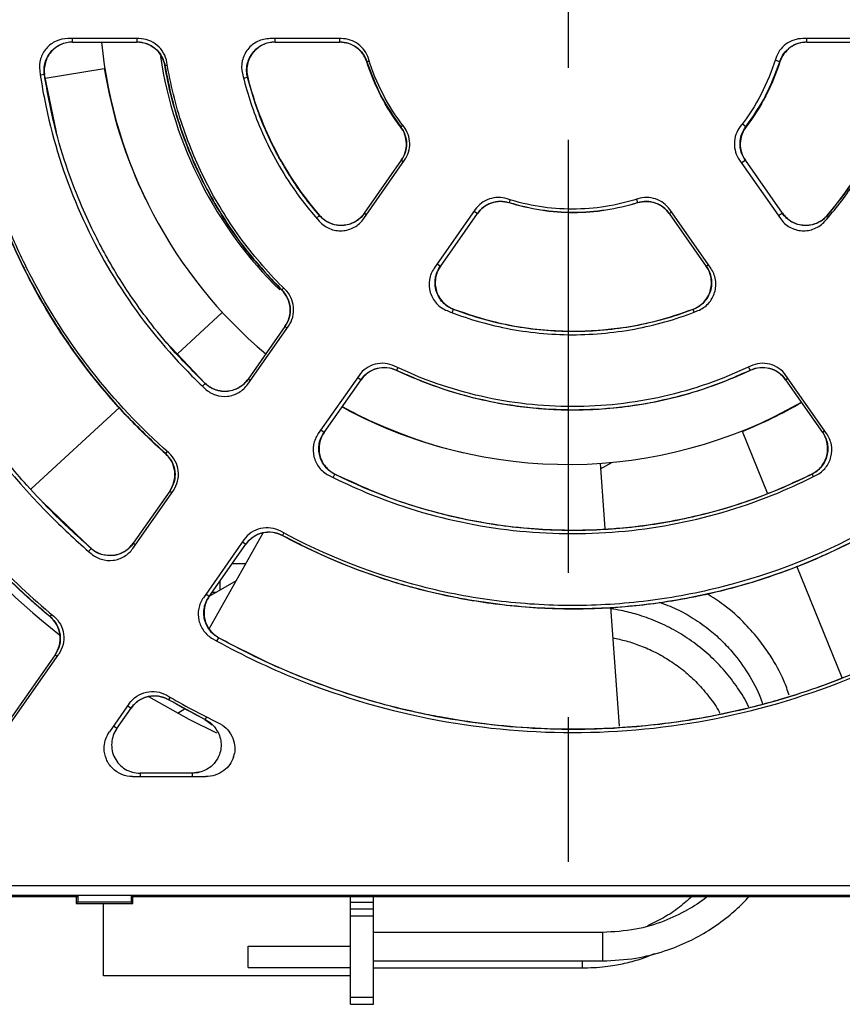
# Model space of a CAD drawing. Header units: millimetres. Extents: x 13 to 559, y 0 to 388.
# Tile 2 of 16: x 152 to 181, y 148 to 183. Entities that reach past the tile are written whole.
import ezdxf

# ---------------------------------------------------------------- set-up
doc = ezdxf.new("R2010")
doc.units = ezdxf.units.MM
doc.linetypes.add('SLD-Center', pattern=[30.48, 15.24, -5.08, 5.08, -5.08])
doc.layers.add('CENTER', color=40, linetype='SLD-Center')

# ---------------------------------------------------------------- blocks, each defined once
blk = doc.blocks.new('SW_CENTERMARKSYMBOL_2')
at = {"layer": 'CENTER', "color": 0}
for p, q in [((0, 0), (0, -2.54)), ((0, -5.08), (0, -31.29))]:
    blk.add_line(p, q, dxfattribs=at)

msp = doc.modelspace()

# ---------------------------------------------------------------- linework, layer by layer
for p, q in [((155.924, 182.485), (153.423, 182.485)), ((153.593, 182.364), (153.593, 182.485)), ((153.593, 182.364), (155.854, 182.364)), ((155.854, 182.485), (155.854, 182.364)), ((163.048, 182.485), (160.538, 182.485)), ((160.722, 182.364), (160.722, 182.485)), ((160.722, 182.364), (162.991, 182.364)), ((162.991, 182.364), (162.991, 182.485)), ((181.797, 182.485), (179.287, 182.485)), ((179.435, 182.364), (179.435, 182.485)), ((179.435, 182.364), (181.704, 182.364)), ((163.946, 181.671), (163.942, 181.67)), ((163.946, 181.671), (164.028, 181.698)), ((178.475, 181.673), (178.315, 181.724)), ((178.484, 181.67), (178.475, 181.673)), ((152.631, 181.094), (154.708, 181.429)), ((156.842, 181.535), (156.838, 181.535)), ((156.842, 181.535), (156.926, 181.55)), ((152.605, 181.218), (152.456, 181.196)), ((153.023, 179.193), (152.605, 181.218)), ((159.754, 181.123), (159.608, 181.086)), ((165.139, 179.382), (165.135, 179.379)), ((165.139, 179.382), (165.211, 179.437)), ((177.283, 179.385), (177.157, 179.481)), ((177.291, 179.379), (177.283, 179.385)), ((163.836, 176.15), (165.276, 178.206)), ((165.158, 178.203), (163.856, 176.344)), ((165.158, 178.203), (165.236, 178.148)), ((177.059, 178.206), (178.499, 176.15)), ((177.269, 178.203), (177.13, 178.105)), ((178.57, 176.344), (177.269, 178.203)), ((168.983, 176.814), (168.95, 176.708)), ((173.438, 176.831), (173.476, 176.708)), ((167.758, 176.468), (166.318, 174.412)), ((167.717, 176.41), (167.837, 176.326)), ((174.589, 176.326), (174.667, 176.381)), ((176.046, 174.412), (174.606, 176.468)), ((162.175, 176.168), (162.284, 176.262)), ((163.934, 176.289), (163.856, 176.344)), ((166.536, 174.468), (167.837, 176.326)), ((174.589, 176.326), (175.891, 174.468)), ((178.57, 176.344), (178.431, 176.246)), ((180.145, 176.261), (180.142, 176.263)), ((180.145, 176.261), (180.199, 176.214)), ((166.536, 174.468), (166.416, 174.551)), ((175.969, 174.522), (175.891, 174.468)), ((160.953, 173.642), (160.949, 173.637)), ((160.953, 173.642), (161.018, 173.707)), ((166.95, 172.84), (166.997, 172.962)), ((175.469, 172.861), (175.43, 172.963)), ((158.86, 172.851), (157.28, 171.392)), ((159.755, 170.321), (161.189, 172.37)), ((161.064, 172.356), (159.767, 170.503)), ((161.064, 172.356), (161.142, 172.301)), ((158.262, 170.351), (156.878, 171.819)), ((165.033, 170.907), (164.987, 170.81)), ((177.382, 170.931), (177.439, 170.81)), ((159.844, 170.449), (159.767, 170.503)), ((163.671, 170.632), (162.237, 168.583)), ((163.623, 170.564), (163.743, 170.48)), ((178.683, 170.48), (178.761, 170.534)), ((180.127, 168.583), (178.693, 170.632)), ((158.164, 170.249), (158.262, 170.351)), ((162.446, 168.627), (163.743, 170.48)), ((178.683, 170.48), (179.98, 168.627)), ((155.237, 169.506), (152.133, 166.64)), ((163.462, 169.335), (163.661, 169.217)), ((162.446, 168.627), (162.326, 168.711)), ((178.041, 166.49), (177.162, 168.664)), ((180.058, 168.682), (179.98, 168.627)), ((156.921, 167.957), (156.855, 167.882)), ((172.156, 167.538), (172.322, 165.249)), ((172.171, 167.34), (172.572, 167.572)), ((162.758, 167.041), (162.818, 167.161)), ((179.612, 167.155), (179.608, 167.161)), ((179.612, 167.155), (179.656, 167.066)), ((155.711, 164.546), (157.137, 166.583)), ((157.009, 166.564), (155.72, 164.724)), ((157.009, 166.564), (157.086, 166.51)), ((154.246, 164.544), (152.544, 166.173)), ((158.394, 161.714), (160.297, 165.089)), ((161.029, 165.088), (160.979, 164.995)), ((155.798, 164.669), (155.72, 164.724)), ((159.619, 164.845), (158.193, 162.808)), ((158.399, 162.848), (159.688, 164.688)), ((159.568, 164.772), (159.688, 164.688)), ((154.154, 164.438), (154.246, 164.544)), ((159.682, 163.999), (159.206, 163.999)), ((180.672, 159.984), (179.081, 163.918)), ((159.344, 163.399), (158.406, 162.858)), ((158.784, 163.076), (158.784, 163.398)), ((158.399, 162.848), (158.279, 162.932)), ((158.506, 162.999), (158.652, 162.999)), ((152.801, 162.14), (152.863, 162.213)), ((172.523, 162.48), (172.826, 158.286)), ((152.801, 162.14), (152.798, 162.136)), ((158.669, 161.283), (158.734, 161.401)), ((151.241, 158.162), (153.103, 160.821)), ((152.973, 160.8), (151.248, 158.338)), ((152.973, 160.8), (153.05, 160.746)), ((155.585, 159.083), (154.886, 158.086)), ((157.019, 159.308), (156.967, 159.217)), ((156.969, 159.221), (158.252, 158.527)), ((155.149, 158.205), (155.652, 158.924)), ((155.532, 159.008), (155.652, 158.924)), ((157.284, 158.746), (157.521, 158.882)), ((158.298, 158.617), (158.25, 158.523)), ((158.25, 158.523), (158.505, 158.34)), ((155.149, 158.205), (155.029, 158.289)), ((157.797, 156.635), (155.966, 156.635)), ((155.966, 156.635), (155.966, 156.514)), ((158.107, 156.682), (157.797, 156.634)), ((157.797, 156.635), (157.797, 156.514)), ((155.704, 156.514), (158.276, 156.514)), ((269.171, 152.673), (137.818, 152.673)), ((137.713, 152.299), (153.75, 152.299)), ((137.759, 152.345), (269.168, 152.345)), ((153.713, 152.299), (153.713, 152.049)), ((153.75, 152.299), (153.773, 152.345)), ((153.773, 152.345), (155.654, 152.345)), ((153.773, 152.345), (153.773, 152.109)), ((155.654, 152.345), (155.677, 152.299)), ((155.654, 152.345), (155.654, 152.109)), ((155.677, 152.299), (186.75, 152.299)), ((155.713, 152.049), (155.713, 152.299)), ((163.375, 152.099), (163.375, 152.299)), ((164.175, 152.099), (164.175, 152.299)), ((153.713, 152.049), (153.773, 152.109)), ((153.713, 152.049), (155.713, 152.049)), ((153.773, 152.109), (155.654, 152.109)), ((154.675, 149.499), (154.675, 152.049)), ((155.654, 152.109), (155.713, 152.049)), ((163.375, 151.849), (163.375, 152.099)), ((163.375, 152.099), (164.175, 152.099)), ((163.375, 151.599), (163.375, 151.849)), ((164.175, 151.849), (163.375, 151.849)), ((164.175, 151.849), (164.175, 152.099)), ((164.175, 151.599), (164.175, 151.849)), ((164.175, 151.599), (163.375, 151.599)), ((163.375, 148.749), (163.375, 151.599)), ((164.175, 148.749), (164.175, 151.599)), ((172.242, 151.028), (164.175, 151.028)), ((172.242, 151.028), (172.242, 150.028)), ((159.775, 149.799), (159.775, 150.549)), ((159.775, 150.549), (163.375, 150.549)), ((159.775, 149.799), (163.375, 149.799)), ((164.175, 150.028), (172.242, 150.028)), ((164.175, 149.778), (171.523, 149.778)), ((171.523, 150.028), (171.523, 149.778)), ((163.375, 149.499), (154.675, 149.499)), ((164.175, 149.64), (164.185, 149.64)), ((164.185, 149.373), (164.175, 149.373)), ((164.185, 149.253), (164.185, 149.373)), ((164.185, 149.253), (164.175, 149.253)), ((164.185, 148.599), (164.185, 149.253)), ((163.375, 148.749), (164.175, 148.749)), ((163.375, 148.499), (163.375, 148.749)), ((164.175, 148.499), (164.175, 148.749)), ((163.375, 148.499), (164.175, 148.499)), ((164.185, 148.599), (164.175, 148.599))]:
    msp.add_line(p, q)
at = {"flags": 128}
msp.add_lwpolyline([(158.665, 158.042), (157.694, 158.527), (156.275, 159.321)], dxfattribs=at)
for centre, radius, start, end in [((171.025, 183.999), 16.5, 185.6888, 229.8499), ((171.025, 183.999), 14.5, 188.5034, 225.601), ((170.997, 184.056), 16.5, 189.1641, 205.9343), ((171.025, 183.999), 28.75, 205.7035, 231.4923), ((170.963, 184.013), 16.5, 241.4329, 257.3629), ((171.025, 183.999), 16.5, 241.2281, 299.8499), ((170.975, 183.96), 16.5, 292.0213, 300.0703), ((171.196, 184.026), 28.495, 239.8959, 244.0195)]:
    msp.add_arc(centre, radius, start, end)
for points, knots in [([(153.423, 182.485), (153.28, 182.485), (153.137, 182.454), (152.878, 182.336), (152.761, 182.248), (152.575, 182.034), (152.504, 181.906), (152.424, 181.632), (152.414, 181.487), (152.434, 181.346)], [0, 0, 0, 0, 0.000553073, 0.000553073, 0.001106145, 0.001106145, 0.001659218, 0.001659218, 0.002212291, 0.002212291, 0.002212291, 0.002212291]), ([(152.595, 181.217), (152.589, 181.289), (152.577, 181.433), (152.618, 181.648), (152.7, 181.849), (152.823, 182.028), (152.982, 182.177), (153.169, 182.288), (153.376, 182.36), (153.52, 182.37), (153.593, 182.375)], [0, 0, 0, 0, 0.12515, 0.250219, 0.374803, 0.499858, 0.624494, 0.749391, 0.8746, 1, 1, 1, 1]), ([(153.593, 182.365), (153.45, 182.365), (153.305, 182.334), (153.045, 182.215), (152.928, 182.127), (152.742, 181.911), (152.672, 181.782), (152.593, 181.506), (152.583, 181.36), (152.605, 181.218)], [0, 0, 0, 0, 0.25, 0.25, 0.5, 0.5, 0.75, 0.75, 1, 1, 1, 1]), ([(155.854, 182.371), (155.971, 182.358), (156.206, 182.334), (156.513, 182.147), (156.748, 181.876), (156.812, 181.649), (156.844, 181.536)], [0, 0, 0, 0, 0.250446, 0.500059, 0.749931, 1, 1, 1, 1]), ([(156.838, 181.535), (156.799, 181.766), (156.677, 181.979), (156.319, 182.281), (156.09, 182.365), (155.854, 182.365)], [0, 0, 0, 0, 0.5, 0.5, 1, 1, 1, 1]), ([(156.909, 181.648), (156.871, 181.88), (156.75, 182.095), (156.391, 182.4), (156.161, 182.485), (155.924, 182.485)], [0, 0, 0, 0, 0.000909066, 0.000909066, 0.001818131, 0.001818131, 0.001818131, 0.001818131]), ([(160.538, 182.485), (160.389, 182.485), (160.237, 182.45), (159.968, 182.32), (159.847, 182.224), (159.708, 182.048), (159.668, 181.983), (159.604, 181.848), (159.579, 181.778), (159.53, 181.556), (159.531, 181.405), (159.566, 181.256)], [0, 0, 0, 0, 0.000582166, 0.000582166, 0.001164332, 0.001164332, 0.001455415, 0.001455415, 0.001746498, 0.001746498, 0.002328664, 0.002328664, 0.002328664, 0.002328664]), ([(159.743, 181.12), (159.73, 181.196), (159.703, 181.347), (159.729, 181.577), (159.801, 181.795), (159.921, 181.991), (160.083, 182.155), (160.276, 182.279), (160.493, 182.359), (160.646, 182.37), (160.722, 182.375)], [0, 0, 0, 0, 0.125884, 0.250832, 0.375559, 0.500474, 0.62501, 0.74962, 0.874662, 1, 1, 1, 1]), ([(160.722, 182.365), (160.571, 182.365), (160.419, 182.33), (160.148, 182.198), (160.027, 182.101), (159.841, 181.863), (159.776, 181.723), (159.713, 181.425), (159.716, 181.272), (159.754, 181.123)], [0, 0, 0, 0, 0.25, 0.25, 0.5, 0.5, 0.75, 0.75, 1, 1, 1, 1]), ([(162.991, 182.37), (163.097, 182.36), (163.309, 182.34), (163.593, 182.188), (163.823, 181.964), (163.907, 181.769), (163.948, 181.672)], [0, 0, 0, 0, 0.250784, 0.500639, 0.750108, 1, 1, 1, 1]), ([(163.943, 181.67), (163.879, 181.871), (163.751, 182.048), (163.411, 182.297), (163.203, 182.365), (162.991, 182.365)], [0, 0, 0, 0, 0.5, 0.5, 1, 1, 1, 1]), ([(164.002, 181.78), (163.94, 181.983), (163.813, 182.163), (163.471, 182.415), (163.262, 182.485), (163.048, 182.485)], [0, 0, 0, 0, 0.000820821, 0.000820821, 0.001641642, 0.001641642, 0.001641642, 0.001641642]), ([(179.287, 182.485), (179.073, 182.485), (178.864, 182.415), (178.522, 182.163), (178.395, 181.983), (178.333, 181.78)], [0, 0, 0, 0, 0.000820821, 0.000820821, 0.001641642, 0.001641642, 0.001641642, 0.001641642]), ([(178.475, 181.673), (178.517, 181.771), (178.601, 181.967), (178.833, 182.191), (179.118, 182.343), (179.329, 182.363), (179.435, 182.374)], [0, 0, 0, 0, 0.250792, 0.500639, 0.7501, 1, 1, 1, 1]), ([(179.435, 182.365), (179.224, 182.365), (179.017, 182.297), (178.677, 182.049), (178.548, 181.872), (178.484, 181.67)], [0, 0, 0, 0, 0.5, 0.5, 1, 1, 1, 1]), ([(156.98, 167.904), (155.982, 168.785), (155.075, 169.751), (153.461, 171.816), (152.752, 172.917), (151.837, 174.675), (151.557, 175.279), (151.06, 176.498), (150.84, 177.116), (150.268, 178.994), (150, 180.278), (149.852, 181.598)], [0, 0, 0, 0, 0.00387123, 0.00387123, 0.00774246, 0.00774246, 0.00967807, 0.00967807, 0.01161369, 0.01161369, 0.01548491, 0.01548491, 0.01548491, 0.01548491]), ([(161.07, 173.657), (160.519, 174.195), (160.018, 174.771), (159.337, 175.688), (159.122, 176.003), (158.717, 176.651), (158.525, 176.986), (157.994, 178.007), (157.698, 178.708), (157.218, 180.149), (157.035, 180.888), (156.909, 181.648)], [0, 0, 0, 0, 0.002230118, 0.002230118, 0.003345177, 0.003345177, 0.004460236, 0.004460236, 0.006690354, 0.006690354, 0.008920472, 0.008920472, 0.008920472, 0.008920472]), ([(163.946, 181.671), (164.096, 181.265), (164.395, 180.45), (164.891, 179.738), (165.138, 179.381)], [0, 0, 0, 0, 0.49944, 1, 1, 1, 1]), ([(177.285, 179.384), (177.532, 179.739), (178.027, 180.451), (178.326, 181.265), (178.476, 181.673)], [0, 0, 0, 0, 0.499127, 1, 1, 1, 1]), ([(145.379, 181.385), (145.462, 180.565), (145.584, 179.748), (146.076, 177.275), (146.571, 175.643), (147.871, 172.506), (148.675, 171.002), (150.561, 168.179), (151.643, 166.861), (153.293, 165.211), (153.759, 164.778), (154.241, 164.362)], [0.3632917, 0.3632917, 0.3632917, 0.3632917, 0.378472, 0.378472, 0.409722, 0.409722, 0.440972, 0.440972, 0.472222, 0.472222, 0.4839303, 0.4839303, 0.4839303, 0.4839303]), ([(154.242, 164.539), (153.803, 164.936), (153.019, 165.647), (152.057, 166.671), (151.345, 167.498), (150.779, 168.206), (150.099, 169.115), (149.299, 170.306), (148.356, 171.933), (147.496, 173.716), (146.912, 175.232), (146.541, 176.368), (146.286, 177.236), (146.007, 178.351), (145.73, 179.716), (145.605, 180.718), (145.537, 181.259)], [0, 0, 0, 0, 0.091953, 0.164595, 0.218317, 0.261486, 0.305603, 0.394801, 0.484357, 0.597754, 0.702307, 0.73666, 0.783513, 0.843084, 0.91519, 1, 1, 1, 1]), ([(156.855, 167.883), (156.364, 168.321), (155.891, 168.782), (154.996, 169.74), (154.573, 170.236), (153.376, 171.775), (152.673, 172.869), (151.764, 174.616), (151.486, 175.215), (150.991, 176.423), (150.772, 177.036), (150.2, 178.899), (149.929, 180.174), (149.776, 181.482)], [0, 0, 0, 0, 0.125, 0.125, 0.25, 0.25, 0.5, 0.5, 0.625, 0.625, 0.75, 0.75, 1, 1, 1, 1]), ([(149.78, 181.483), (149.859, 180.918), (150.007, 179.862), (150.354, 178.413), (150.722, 177.196), (151.083, 176.201), (151.417, 175.394), (151.758, 174.65), (152.164, 173.841), (152.707, 172.876), (153.416, 171.764), (154.327, 170.53), (155.467, 169.192), (156.376, 168.339), (156.858, 167.886)], [0, 0, 0, 0, 0.109195, 0.203991, 0.285007, 0.352518, 0.406601, 0.452098, 0.509235, 0.579888, 0.663945, 0.761593, 0.873371, 1, 1, 1, 1]), ([(152.434, 181.346), (152.483, 180.998), (152.542, 180.65), (152.852, 179.09), (153.214, 177.898), (154.162, 175.608), (154.749, 174.51), (156.127, 172.449), (156.917, 171.487), (157.944, 170.459), (158.098, 170.31), (158.255, 170.164)], [0.3695985, 0.3695985, 0.3695985, 0.3695985, 0.3784722, 0.3784722, 0.4097222, 0.4097222, 0.4409722, 0.4409722, 0.4722222, 0.4722222, 0.4776236, 0.4776236, 0.4776236, 0.4776236]), ([(160.949, 173.638), (160.409, 174.173), (159.918, 174.743), (159.029, 175.949), (158.631, 176.585), (158.106, 177.591), (157.943, 177.936), (157.647, 178.631), (157.513, 178.984), (157.152, 180.054), (156.967, 180.785), (156.838, 181.535)], [0, 0, 0, 0, 0.25, 0.25, 0.5, 0.5, 0.625, 0.625, 0.75, 0.75, 1, 1, 1, 1]), ([(156.842, 181.535), (156.917, 181.153), (157.054, 180.447), (157.335, 179.499), (157.609, 178.737), (157.858, 178.139), (158.132, 177.548), (158.502, 176.834), (159.071, 175.897), (159.876, 174.778), (160.571, 174.043), (160.952, 173.641)], [0, 0, 0, 0, 0.129293, 0.238345, 0.327791, 0.397815, 0.453127, 0.543737, 0.664727, 0.816308, 1, 1, 1, 1]), ([(159.566, 181.256), (159.713, 180.634), (159.911, 180.023), (160.454, 178.71), (160.824, 178.018), (161.565, 176.909), (161.905, 176.471), (162.273, 176.058)], [0.38413169, 0.38413169, 0.38413169, 0.38413169, 0.4097222, 0.4097222, 0.4409722, 0.4409722, 0.46309051, 0.46309051, 0.46309051, 0.46309051]), ([(180.062, 176.058), (180.43, 176.471), (180.77, 176.909), (181.511, 178.018), (181.881, 178.71), (182.424, 180.023), (182.622, 180.634), (182.769, 181.256)], [0.38413169, 0.38413169, 0.38413169, 0.38413169, 0.40625, 0.40625, 0.4375, 0.4375, 0.46309051, 0.46309051, 0.46309051, 0.46309051]), ([(158.257, 170.347), (157.876, 170.727), (157.173, 171.426), (156.311, 172.482), (155.659, 173.385), (155.178, 174.133), (154.768, 174.833), (154.348, 175.624), (153.874, 176.642), (153.382, 177.916), (152.911, 179.463), (152.708, 180.604), (152.598, 181.217)], [0, 0, 0, 0, 0.129367, 0.238201, 0.327287, 0.396894, 0.451927, 0.522197, 0.612174, 0.721505, 0.850407, 1, 1, 1, 1]), ([(162.279, 176.258), (162.092, 176.483), (161.755, 176.888), (161.354, 177.466), (161.068, 177.924), (160.8, 178.394), (160.481, 179.019), (160.082, 179.95), (159.868, 180.698), (159.747, 181.121)], [0, 0, 0, 0, 0.15865, 0.285477, 0.381291, 0.451412, 0.578591, 0.76156, 1, 1, 1, 1]), ([(159.754, 181.123), (159.979, 180.226), (160.313, 179.35), (161.162, 177.722), (161.676, 176.963), (162.284, 176.262)], [0, 0, 0, 0, 0.5, 0.5, 1, 1, 1, 1]), ([(180.143, 176.262), (180.748, 176.961), (181.274, 177.737), (182.121, 179.366), (182.447, 180.223), (182.673, 181.123)], [0, 0, 0, 0, 0.5, 0.5, 1, 1, 1, 1]), ([(182.675, 181.122), (182.598, 180.84), (182.46, 180.332), (182.216, 179.672), (182.005, 179.175), (181.774, 178.686), (181.445, 178.067), (180.912, 177.206), (180.422, 176.602), (180.145, 176.261)], [0, 0, 0, 0, 0.158652, 0.285478, 0.381292, 0.451412, 0.578592, 0.761564, 1, 1, 1, 1]), ([(165.158, 178.202), (165.279, 178.375), (165.343, 178.583), (165.335, 179.004), (165.264, 179.211), (165.135, 179.379)], [0, 0, 0, 0, 0.5, 0.5, 1, 1, 1, 1]), ([(165.14, 179.382), (165.195, 179.292), (165.307, 179.112), (165.358, 178.794), (165.319, 178.475), (165.215, 178.291), (165.162, 178.199)], [0, 0, 0, 0, 0.250786, 0.500642, 0.750111, 1, 1, 1, 1]), ([(165.276, 178.206), (165.398, 178.38), (165.461, 178.59), (165.451, 179.014), (165.378, 179.222), (165.247, 179.391)], [0, 0, 0, 0, 0.000820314, 0.000820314, 0.001640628, 0.001640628, 0.001640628, 0.001640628]), ([(177.088, 179.391), (176.957, 179.222), (176.884, 179.014), (176.874, 178.59), (176.937, 178.38), (177.059, 178.206)], [0, 0, 0, 0, 0.000820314, 0.000820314, 0.001640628, 0.001640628, 0.001640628, 0.001640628]), ([(177.26, 178.197), (177.207, 178.289), (177.102, 178.475), (177.064, 178.796), (177.115, 179.114), (177.227, 179.295), (177.283, 179.385)], [0, 0, 0, 0, 0.2507989, 0.5006416, 0.7500982, 1, 1, 1, 1]), ([(177.291, 179.379), (177.163, 179.212), (177.092, 179.006), (177.083, 178.585), (177.147, 178.376), (177.268, 178.202)], [0, 0, 0, 0, 0.5, 0.5, 1, 1, 1, 1]), ([(168.881, 176.846), (168.679, 176.911), (168.459, 176.909), (168.057, 176.774), (167.88, 176.642), (167.758, 176.468)], [0, 0, 0, 0, 0.000820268, 0.000820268, 0.001640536, 0.001640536, 0.001640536, 0.001640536]), ([(167.831, 176.331), (167.9, 176.412), (168.037, 176.574), (168.325, 176.719), (168.641, 176.78), (168.849, 176.737), (168.952, 176.715)], [0, 0, 0, 0, 0.250793, 0.500642, 0.750104, 1, 1, 1, 1]), ([(168.95, 176.708), (168.749, 176.77), (168.531, 176.767), (168.133, 176.632), (167.958, 176.5), (167.837, 176.327)], [0, 0, 0, 0, 0.5, 0.5, 1, 1, 1, 1]), ([(173.483, 176.846), (173.109, 176.726), (172.73, 176.636), (171.961, 176.515), (171.569, 176.484), (170.394, 176.485), (169.629, 176.605), (168.881, 176.846)], [0, 0, 0, 0, 0.001115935, 0.001115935, 0.00223187, 0.00223187, 0.004463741, 0.004463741, 0.004463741, 0.004463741]), ([(173.474, 176.714), (173.578, 176.736), (173.786, 176.779), (174.102, 176.718), (174.389, 176.572), (174.526, 176.411), (174.595, 176.33)], [0, 0, 0, 0, 0.250791, 0.500642, 0.750107, 1, 1, 1, 1]), ([(174.59, 176.327), (174.469, 176.499), (174.295, 176.631), (173.897, 176.767), (173.678, 176.771), (173.476, 176.708)], [0, 0, 0, 0, 0.5, 0.5, 1, 1, 1, 1]), ([(174.606, 176.468), (174.485, 176.642), (174.309, 176.774), (173.907, 176.909), (173.686, 176.911), (173.483, 176.846)], [0, 0, 0, 0, 0.000820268, 0.000820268, 0.001640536, 0.001640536, 0.001640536, 0.001640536]), ([(173.476, 176.708), (172.739, 176.48), (171.987, 176.365), (170.831, 176.364), (170.447, 176.394), (169.692, 176.508), (169.319, 176.594), (168.95, 176.708)], [0, 0, 0, 0, 0.5, 0.5, 0.75, 0.75, 1, 1, 1, 1]), ([(168.952, 176.713), (169.323, 176.616), (170.064, 176.42), (171.215, 176.345), (172.365, 176.42), (173.105, 176.615), (173.475, 176.713)], [0, 0, 0, 0, 0.250139, 0.500659, 0.750229, 1, 1, 1, 1]), ([(162.273, 176.058), (162.372, 175.946), (162.498, 175.856), (162.774, 175.741), (162.927, 175.715), (163.15, 175.728), (163.226, 175.741), (163.369, 175.783), (163.438, 175.812), (163.637, 175.923), (163.748, 176.024), (163.836, 176.15)], [0, 0, 0, 0, 0.000582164, 0.000582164, 0.001164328, 0.001164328, 0.00145541, 0.00145541, 0.001746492, 0.001746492, 0.002328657, 0.002328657, 0.002328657, 0.002328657]), ([(163.864, 176.338), (163.816, 176.278), (163.72, 176.159), (163.529, 176.028), (163.317, 175.94), (163.09, 175.903), (162.861, 175.917), (162.641, 175.982), (162.439, 176.094), (162.331, 176.202), (162.277, 176.256)], [0, 0, 0, 0, 0.125877, 0.250824, 0.375554, 0.500473, 0.625015, 0.749629, 0.874669, 1, 1, 1, 1]), ([(162.284, 176.262), (162.383, 176.148), (162.509, 176.056), (162.786, 175.937), (162.939, 175.909), (163.24, 175.925), (163.389, 175.967), (163.655, 176.115), (163.768, 176.217), (163.857, 176.343)], [0, 0, 0, 0, 0.25, 0.25, 0.5, 0.5, 0.75, 0.75, 1, 1, 1, 1]), ([(178.499, 176.15), (178.586, 176.024), (178.698, 175.923), (178.897, 175.812), (178.966, 175.783), (179.109, 175.741), (179.185, 175.728), (179.408, 175.715), (179.56, 175.741), (179.837, 175.856), (179.963, 175.946), (180.062, 176.058)], [0, 0, 0, 0, 0.000582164, 0.000582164, 0.000873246, 0.000873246, 0.001164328, 0.001164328, 0.001746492, 0.001746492, 0.002328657, 0.002328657, 0.002328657, 0.002328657]), ([(180.15, 176.256), (180.096, 176.201), (179.988, 176.093), (179.784, 175.982), (179.564, 175.916), (179.335, 175.902), (179.108, 175.94), (178.896, 176.028), (178.707, 176.16), (178.61, 176.278), (178.562, 176.338)], [0, 0, 0, 0, 0.12588, 0.250828, 0.375556, 0.500474, 0.625013, 0.749625, 0.874666, 1, 1, 1, 1]), ([(178.57, 176.343), (178.656, 176.22), (178.772, 176.115), (179.036, 175.968), (179.185, 175.925), (179.486, 175.909), (179.638, 175.936), (179.919, 176.056), (180.042, 176.146), (180.143, 176.262)], [0, 0, 0, 0, 0.25, 0.25, 0.5, 0.5, 0.75, 0.75, 1, 1, 1, 1]), ([(166.318, 174.412), (166.232, 174.289), (166.173, 174.146), (166.125, 173.85), (166.135, 173.696), (166.199, 173.482), (166.229, 173.411), (166.303, 173.281), (166.347, 173.221), (166.5, 173.053), (166.624, 172.968), (166.767, 172.911)], [0, 0, 0, 0, 0.000582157, 0.000582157, 0.001164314, 0.001164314, 0.001455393, 0.001455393, 0.001746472, 0.001746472, 0.002328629, 0.002328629, 0.002328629, 0.002328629]), ([(166.535, 174.468), (166.448, 174.344), (166.389, 174.2), (166.342, 173.902), (166.352, 173.747), (166.44, 173.458), (166.518, 173.324), (166.726, 173.102), (166.853, 173.017), (166.997, 172.962)], [0, 0, 0, 0, 0.25, 0.25, 0.5, 0.5, 0.75, 0.75, 1, 1, 1, 1]), ([(166.993, 172.952), (166.923, 172.984), (166.784, 173.049), (166.61, 173.202), (166.473, 173.387), (166.381, 173.598), (166.339, 173.824), (166.349, 174.053), (166.408, 174.277), (166.487, 174.409), (166.526, 174.474)], [0, 0, 0, 0, 0.125886, 0.250834, 0.37556, 0.500474, 0.625009, 0.749619, 0.87466, 1, 1, 1, 1]), ([(175.43, 172.962), (175.571, 173.016), (175.701, 173.103), (175.907, 173.323), (175.985, 173.457), (176.074, 173.745), (176.085, 173.899), (176.037, 174.2), (175.98, 174.342), (175.891, 174.468)], [0, 0, 0, 0, 0.25, 0.25, 0.5, 0.5, 0.75, 0.75, 1, 1, 1, 1]), ([(175.898, 174.472), (175.937, 174.407), (176.016, 174.276), (176.074, 174.052), (176.084, 173.823), (176.042, 173.597), (175.95, 173.387), (175.814, 173.204), (175.64, 173.052), (175.502, 172.987), (175.432, 172.955)], [0, 0, 0, 0, 0.125867, 0.250812, 0.375546, 0.500474, 0.625023, 0.749641, 0.874679, 1, 1, 1, 1]), ([(175.597, 172.911), (175.737, 172.966), (175.864, 173.054), (176.067, 173.274), (176.143, 173.409), (176.207, 173.623), (176.221, 173.699), (176.23, 173.848), (176.227, 173.923), (176.191, 174.147), (176.134, 174.286), (176.046, 174.412)], [0, 0, 0, 0, 0.000582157, 0.000582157, 0.001164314, 0.001164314, 0.001455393, 0.001455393, 0.001746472, 0.001746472, 0.002328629, 0.002328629, 0.002328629, 0.002328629]), ([(161.064, 172.355), (161.199, 172.547), (161.263, 172.784), (161.221, 173.251), (161.117, 173.472), (160.949, 173.638)], [0, 0, 0, 0, 0.5, 0.5, 1, 1, 1, 1]), ([(160.953, 173.642), (161.028, 173.55), (161.177, 173.368), (161.264, 173.02), (161.24, 172.662), (161.126, 172.455), (161.069, 172.352)], [0, 0, 0, 0, 0.250443, 0.500059, 0.749933, 1, 1, 1, 1]), ([(161.189, 172.37), (161.325, 172.562), (161.388, 172.801), (161.344, 173.27), (161.239, 173.491), (161.07, 173.657)], [0, 0, 0, 0, 0.000909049, 0.000909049, 0.001818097, 0.001818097, 0.001818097, 0.001818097]), ([(175.432, 172.957), (175.001, 172.808), (174.226, 172.541), (173.148, 172.326), (172.309, 172.222), (171.568, 172.177), (170.756, 172.175), (169.714, 172.256), (168.414, 172.476), (167.498, 172.787), (166.995, 172.957)], [0, 0, 0, 0, 0.158292, 0.285038, 0.381423, 0.452367, 0.542964, 0.663828, 0.815609, 1, 1, 1, 1]), ([(166.997, 172.962), (167.675, 172.703), (168.373, 172.508), (169.781, 172.25), (170.492, 172.184), (171.572, 172.184), (171.935, 172.201), (172.652, 172.267), (173.007, 172.316), (174.062, 172.511), (174.753, 172.704), (175.43, 172.962)], [0, 0, 0, 0, 0.25, 0.25, 0.5, 0.5, 0.625, 0.625, 0.75, 0.75, 1, 1, 1, 1]), ([(166.767, 172.911), (167.441, 172.642), (168.141, 172.435), (169.62, 172.141), (170.401, 172.064), (171.963, 172.064), (172.744, 172.141), (174.223, 172.435), (174.922, 172.642), (175.597, 172.911)], [0.1896868, 0.1896868, 0.1896868, 0.1896868, 0.21875, 0.21875, 0.25, 0.25, 0.28125, 0.28125, 0.3103132, 0.3103132, 0.3103132, 0.3103132]), ([(145.593, 171.531), (146.472, 169.727), (147.528, 168.04), (149.37, 165.684), (150.03, 164.925), (151.423, 163.486), (152.156, 162.804), (152.926, 162.16)], [0, 0, 0, 0, 0.00590314, 0.00590314, 0.00885471, 0.00885471, 0.01180628, 0.01180628, 0.01180628, 0.01180628]), ([(152.798, 162.137), (152.066, 162.753), (151.367, 163.405), (150.035, 164.778), (149.403, 165.498), (147.632, 167.732), (146.605, 169.33), (145.737, 171.036)], [0, 0, 0, 0, 0.25, 0.25, 0.5, 0.5, 1, 1, 1, 1]), ([(145.74, 171.038), (145.97, 170.602), (146.394, 169.798), (147.044, 168.731), (147.606, 167.88), (148.075, 167.216), (148.564, 166.561), (149.194, 165.764), (150.103, 164.713), (151.31, 163.449), (152.274, 162.602), (152.801, 162.14)], [0, 0, 0, 0, 0.129359, 0.238419, 0.327559, 0.396949, 0.451678, 0.541914, 0.663439, 0.816207, 1, 1, 1, 1]), ([(164.922, 170.959), (164.71, 171.061), (164.464, 171.085), (164.009, 170.966), (163.807, 170.826), (163.671, 170.632)], [0, 0, 0, 0, 0.000909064, 0.000909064, 0.001818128, 0.001818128, 0.001818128, 0.001818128]), ([(163.736, 170.484), (163.814, 170.574), (163.969, 170.752), (164.298, 170.897), (164.656, 170.934), (164.879, 170.856), (164.99, 170.817)], [0, 0, 0, 0, 0.250451, 0.500059, 0.749926, 1, 1, 1, 1]), ([(164.987, 170.81), (164.775, 170.911), (164.531, 170.933), (164.078, 170.813), (163.878, 170.673), (163.743, 170.48)], [0, 0, 0, 0, 0.5, 0.5, 1, 1, 1, 1]), ([(177.442, 170.959), (176.462, 170.489), (175.439, 170.133), (173.319, 169.652), (172.251, 169.534), (170.64, 169.535), (170.1, 169.565), (169.02, 169.687), (168.488, 169.777), (166.917, 170.136), (165.902, 170.489), (164.922, 170.959)], [0, 0, 0, 0, 0.00315085, 0.00315085, 0.0063017, 0.0063017, 0.00787712, 0.00787712, 0.00945254, 0.00945254, 0.01260339, 0.01260339, 0.01260339, 0.01260339]), ([(177.436, 170.817), (177.548, 170.856), (177.771, 170.933), (178.128, 170.896), (178.457, 170.751), (178.612, 170.573), (178.689, 170.484)], [0, 0, 0, 0, 0.250449, 0.500059, 0.749928, 1, 1, 1, 1]), ([(178.684, 170.48), (178.55, 170.672), (178.349, 170.813), (177.896, 170.933), (177.652, 170.911), (177.439, 170.81)], [0, 0, 0, 0, 0.5, 0.5, 1, 1, 1, 1]), ([(178.693, 170.632), (178.558, 170.825), (178.355, 170.966), (177.9, 171.085), (177.656, 171.062), (177.442, 170.959)], [0, 0, 0, 0, 0.000909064, 0.000909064, 0.001818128, 0.001818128, 0.001818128, 0.001818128]), ([(159.774, 170.498), (159.729, 170.442), (159.638, 170.329), (159.461, 170.202), (159.264, 170.112), (159.051, 170.067), (158.834, 170.069), (158.622, 170.117), (158.423, 170.207), (158.312, 170.299), (158.256, 170.345)], [0, 0, 0, 0, 0.125143, 0.250211, 0.374798, 0.499858, 0.624499, 0.749398, 0.874607, 1, 1, 1, 1]), ([(158.262, 170.351), (158.365, 170.253), (158.491, 170.176), (158.762, 170.083), (158.908, 170.066), (159.191, 170.095), (159.331, 170.141), (159.578, 170.286), (159.685, 170.386), (159.767, 170.503)], [0, 0, 0, 0, 0.25, 0.25, 0.5, 0.5, 0.75, 0.75, 1, 1, 1, 1]), ([(177.439, 170.81), (176.463, 170.349), (175.45, 170.002), (173.877, 169.65), (173.342, 169.561), (172.278, 169.444), (171.745, 169.415), (170.68, 169.415), (170.148, 169.444), (169.082, 169.561), (168.547, 169.65), (166.976, 170.002), (165.964, 170.349), (164.987, 170.81)], [0, 0, 0, 0, 0.25, 0.25, 0.375, 0.375, 0.5, 0.5, 0.625, 0.625, 0.75, 0.75, 1, 1, 1, 1]), ([(164.99, 170.815), (165.498, 170.595), (166.435, 170.189), (167.792, 169.81), (168.923, 169.589), (169.836, 169.478), (170.611, 169.427), (171.388, 169.414), (172.292, 169.449), (173.371, 169.565), (174.613, 169.802), (176.005, 170.194), (176.941, 170.6), (177.437, 170.815)], [0, 0, 0, 0, 0.129095, 0.238118, 0.327962, 0.397871, 0.452601, 0.509027, 0.57919, 0.66349, 0.762083, 0.873976, 1, 1, 1, 1]), ([(158.255, 170.164), (158.359, 170.066), (158.485, 169.991), (158.754, 169.9), (158.9, 169.884), (159.182, 169.914), (159.321, 169.96), (159.566, 170.105), (159.673, 170.204), (159.755, 170.321)], [0, 0, 0, 0, 0.000553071, 0.000553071, 0.001106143, 0.001106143, 0.001659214, 0.001659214, 0.002212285, 0.002212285, 0.002212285, 0.002212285]), ([(162.237, 168.583), (162.155, 168.466), (162.098, 168.331), (162.046, 168.051), (162.05, 167.905), (162.119, 167.63), (162.184, 167.499), (162.362, 167.276), (162.475, 167.184), (162.602, 167.12)], [0, 0, 0, 0, 0.000553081, 0.000553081, 0.001106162, 0.001106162, 0.001659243, 0.001659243, 0.002212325, 0.002212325, 0.002212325, 0.002212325]), ([(162.813, 167.152), (162.751, 167.188), (162.626, 167.261), (162.473, 167.418), (162.356, 167.601), (162.28, 167.804), (162.249, 168.02), (162.265, 168.237), (162.325, 168.447), (162.4, 168.572), (162.437, 168.634)], [0, 0, 0, 0, 0.125152, 0.25022, 0.374804, 0.499858, 0.624493, 0.749388, 0.874598, 1, 1, 1, 1]), ([(162.446, 168.628), (162.363, 168.511), (162.306, 168.375), (162.254, 168.093), (162.259, 167.947), (162.33, 167.67), (162.395, 167.539), (162.576, 167.316), (162.69, 167.225), (162.818, 167.161)], [0, 0, 0, 0, 0.25, 0.25, 0.5, 0.5, 0.75, 0.75, 1, 1, 1, 1]), ([(179.608, 167.161), (179.737, 167.225), (179.852, 167.317), (180.031, 167.539), (180.097, 167.671), (180.167, 167.947), (180.172, 168.094), (180.12, 168.376), (180.063, 168.51), (179.981, 168.628)], [0, 0, 0, 0, 0.25, 0.25, 0.5, 0.5, 0.75, 0.75, 1, 1, 1, 1]), ([(179.987, 168.632), (180.024, 168.57), (180.099, 168.447), (180.158, 168.237), (180.174, 168.021), (180.144, 167.806), (180.068, 167.603), (179.951, 167.42), (179.799, 167.264), (179.674, 167.191), (179.612, 167.155)], [0, 0, 0, 0, 0.125135, 0.2502, 0.374791, 0.499858, 0.624505, 0.749409, 0.874615, 1, 1, 1, 1]), ([(179.762, 167.12), (179.889, 167.184), (180.003, 167.277), (180.18, 167.499), (180.245, 167.63), (180.314, 167.906), (180.318, 168.052), (180.266, 168.332), (180.209, 168.466), (180.127, 168.583)], [0, 0, 0, 0, 0.000553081, 0.000553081, 0.001106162, 0.001106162, 0.001659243, 0.001659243, 0.002212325, 0.002212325, 0.002212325, 0.002212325]), ([(157.009, 166.564), (157.149, 166.763), (157.212, 167.012), (157.156, 167.493), (157.038, 167.72), (156.855, 167.883)], [0, 0, 0, 0, 0.5, 0.5, 1, 1, 1, 1]), ([(156.859, 167.887), (156.941, 167.796), (157.105, 167.614), (157.208, 167.255), (157.191, 166.882), (157.073, 166.668), (157.014, 166.561)], [0, 0, 0, 0, 0.250751, 0.500077, 0.749808, 1, 1, 1, 1]), ([(157.137, 166.583), (157.277, 166.782), (157.34, 167.032), (157.283, 167.515), (157.164, 167.742), (156.98, 167.904)], [0, 0, 0, 0, 0.000941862, 0.000941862, 0.001883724, 0.001883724, 0.001883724, 0.001883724]), ([(162.602, 167.12), (163.038, 166.898), (163.483, 166.693), (165.081, 166.031), (166.272, 165.67), (168.703, 165.186), (169.943, 165.064), (172.421, 165.064), (173.661, 165.186), (176.091, 165.67), (177.283, 166.031), (178.88, 166.693), (179.325, 166.898), (179.762, 167.12)], [0.1751544, 0.1751544, 0.1751544, 0.1751544, 0.1875, 0.1875, 0.21875, 0.21875, 0.25, 0.25, 0.28125, 0.28125, 0.3125, 0.3125, 0.3248456, 0.3248456, 0.3248456, 0.3248456]), ([(179.611, 167.156), (179.037, 166.89), (177.964, 166.392), (176.388, 165.884), (175.013, 165.551), (173.849, 165.354), (172.883, 165.246), (171.979, 165.187), (170.98, 165.169), (169.757, 165.219), (168.297, 165.383), (166.619, 165.72), (164.739, 166.275), (163.481, 166.851), (162.815, 167.156)], [0, 0, 0, 0, 0.109018, 0.203672, 0.284811, 0.352714, 0.407026, 0.452283, 0.508883, 0.579078, 0.663175, 0.76178, 0.873911, 1, 1, 1, 1]), ([(162.818, 167.161), (164.127, 166.509), (165.492, 166.016), (167.268, 165.599), (167.627, 165.526), (168.343, 165.401), (168.701, 165.349), (169.778, 165.225), (170.498, 165.184), (171.941, 165.185), (172.665, 165.226), (174.115, 165.395), (174.832, 165.521), (176.941, 166.019), (178.3, 166.509), (179.608, 167.161)], [0, 0, 0, 0, 0.25, 0.25, 0.3125, 0.3125, 0.375, 0.375, 0.5, 0.5, 0.625, 0.625, 0.75, 0.75, 1, 1, 1, 1]), ([(160.915, 165.149), (160.701, 165.266), (160.446, 165.301), (159.972, 165.19), (159.76, 165.046), (159.619, 164.845)], [0, 0, 0, 0, 0.000941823, 0.000941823, 0.001883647, 0.001883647, 0.001883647, 0.001883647]), ([(159.681, 164.693), (159.762, 164.786), (159.924, 164.97), (160.269, 165.114), (160.642, 165.14), (160.869, 165.048), (160.983, 165.002)], [0, 0, 0, 0, 0.25076, 0.500078, 0.749799, 1, 1, 1, 1]), ([(160.979, 164.995), (160.765, 165.111), (160.511, 165.144), (160.039, 165.032), (159.828, 164.889), (159.688, 164.689)], [0, 0, 0, 0, 0.5, 0.5, 1, 1, 1, 1]), ([(181.449, 165.149), (179.868, 164.288), (178.211, 163.64), (176.05, 163.089), (175.613, 162.992), (174.73, 162.825), (174.285, 162.755), (172.955, 162.589), (172.068, 162.534), (170.292, 162.535), (169.404, 162.59), (168.071, 162.756), (167.626, 162.826), (166.744, 162.993), (166.308, 163.09), (164.151, 163.641), (162.496, 164.288), (160.915, 165.149)], [0, 0, 0, 0, 0.00525154, 0.00525154, 0.00656443, 0.00656443, 0.00787732, 0.00787732, 0.01050309, 0.01050309, 0.01312886, 0.01312886, 0.01444174, 0.01444174, 0.01575463, 0.01575463, 0.02100617, 0.02100617, 0.02100617, 0.02100617]), ([(181.447, 164.995), (179.869, 164.145), (178.216, 163.505), (175.629, 162.852), (174.743, 162.687), (172.977, 162.468), (172.094, 162.414), (170.326, 162.415), (169.441, 162.469), (168.113, 162.634), (167.669, 162.703), (166.792, 162.868), (166.357, 162.963), (164.208, 163.506), (162.558, 164.145), (160.979, 164.995)], [0, 0, 0, 0, 0.25, 0.25, 0.375, 0.375, 0.5, 0.5, 0.625, 0.625, 0.6875, 0.6875, 0.75, 0.75, 1, 1, 1, 1]), ([(160.982, 165), (161.508, 164.732), (162.463, 164.246), (163.807, 163.718), (164.885, 163.361), (165.783, 163.109), (167.027, 162.812), (168.723, 162.528), (170.879, 162.387), (173.004, 162.46), (174.603, 162.673), (175.723, 162.893), (176.491, 163.07), (177.446, 163.33), (178.613, 163.714), (179.985, 164.256), (180.933, 164.739), (181.445, 165)], [0, 0, 0, 0, 0.083116, 0.150648, 0.203078, 0.242876, 0.281892, 0.38302, 0.484425, 0.585567, 0.681756, 0.711083, 0.746295, 0.792687, 0.850284, 0.919244, 1, 1, 1, 1]), ([(155.727, 164.719), (155.683, 164.664), (155.595, 164.554), (155.423, 164.427), (155.231, 164.338), (155.025, 164.291), (154.813, 164.287), (154.606, 164.328), (154.409, 164.409), (154.297, 164.494), (154.24, 164.537)], [0, 0, 0, 0, 0.125377, 0.250565, 0.375435, 0.500042, 0.624633, 0.749534, 0.874694, 1, 1, 1, 1]), ([(154.246, 164.544), (154.351, 164.452), (154.476, 164.382), (154.743, 164.3), (154.885, 164.287), (155.161, 164.321), (155.297, 164.367), (155.535, 164.511), (155.64, 164.609), (155.72, 164.724)], [0, 0, 0, 0, 0.25, 0.25, 0.5, 0.5, 0.75, 0.75, 1, 1, 1, 1]), ([(154.241, 164.362), (154.346, 164.271), (154.471, 164.202), (154.737, 164.122), (154.879, 164.109), (155.154, 164.144), (155.289, 164.19), (155.527, 164.334), (155.631, 164.432), (155.711, 164.546)], [0, 0, 0, 0, 0.000540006, 0.000540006, 0.001080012, 0.001080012, 0.001620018, 0.001620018, 0.002160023, 0.002160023, 0.002160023, 0.002160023]), ([(178.807, 159.376), (178.75, 159.547), (178.584, 160.041), (178.215, 160.683), (177.75, 161.345), (177.215, 161.953), (176.601, 162.514), (176.117, 162.819), (175.921, 162.943)], [0, 0, 0, 0, 0.115667, 0.333446, 0.470505, 0.634124, 0.851555, 1, 1, 1, 1]), ([(158.193, 162.808), (158.113, 162.694), (158.057, 162.563), (158.003, 162.29), (158.006, 162.147), (158.067, 161.877), (158.127, 161.748), (158.294, 161.525), (158.402, 161.431), (158.523, 161.363)], [0, 0, 0, 0, 0.000540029, 0.000540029, 0.001080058, 0.001080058, 0.001620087, 0.001620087, 0.002160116, 0.002160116, 0.002160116, 0.002160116]), ([(158.729, 161.392), (158.67, 161.43), (158.551, 161.507), (158.407, 161.664), (158.298, 161.846), (158.228, 162.046), (158.202, 162.257), (158.221, 162.468), (158.28, 162.673), (158.354, 162.794), (158.39, 162.854)], [0, 0, 0, 0, 0.125385, 0.250574, 0.375441, 0.500042, 0.624627, 0.749524, 0.874686, 1, 1, 1, 1]), ([(158.399, 162.848), (158.319, 162.734), (158.262, 162.602), (158.209, 162.328), (158.211, 162.185), (158.274, 161.914), (158.335, 161.785), (158.503, 161.562), (158.612, 161.468), (158.734, 161.401)], [0, 0, 0, 0, 0.25, 0.25, 0.5, 0.5, 0.75, 0.75, 1, 1, 1, 1]), ([(174.226, 162.656), (174.434, 162.578), (174.854, 162.422), (175.456, 162.082), (176.003, 161.694), (176.486, 161.259), (176.971, 160.727), (177.439, 160.037), (177.76, 159.445), (177.858, 159.105), (177.869, 159.07)], [0, 0, 0, 0, 0.125877, 0.253568, 0.391323, 0.505819, 0.621732, 0.799064, 0.979424, 1, 1, 1, 1]), ([(177.39, 158.951), (177.37, 158.994), (177.249, 159.263), (176.948, 159.719), (176.492, 160.306), (175.965, 160.831), (175.385, 161.293), (174.763, 161.682), (174.118, 161.992), (173.494, 162.214), (172.965, 162.352), (172.651, 162.402), (172.527, 162.422)], [0, 0, 0, 0, 0.0234075, 0.1442531, 0.264813, 0.3849327, 0.5043379, 0.6224899, 0.7381632, 0.847837, 0.9397887, 1, 1, 1, 1]), ([(152.973, 160.8), (153.115, 161.003), (153.178, 161.258), (153.114, 161.747), (152.99, 161.976), (152.798, 162.137)], [0, 0, 0, 0, 0.5, 0.5, 1, 1, 1, 1]), ([(152.802, 162.141), (152.888, 162.051), (153.06, 161.87), (153.171, 161.505), (153.158, 161.125), (153.038, 160.906), (152.978, 160.797)], [0, 0, 0, 0, 0.2505599, 0.5001552, 0.7498198, 1, 1, 1, 1]), ([(152.926, 162.16), (153.118, 162), (153.243, 161.77), (153.292, 161.403), (153.285, 161.278), (153.226, 161.037), (153.174, 160.923), (153.103, 160.821)], [0, 0, 0, 0, 0.00095901, 0.00095901, 0.001438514, 0.001438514, 0.001918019, 0.001918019, 0.001918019, 0.001918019]), ([(158.523, 161.363), (159.408, 160.869), (160.321, 160.426), (162.825, 159.389), (164.457, 158.894), (167.787, 158.231), (169.485, 158.064), (172.879, 158.064), (174.577, 158.231), (177.906, 158.894), (179.539, 159.389), (182.043, 160.426), (182.956, 160.869), (183.84, 161.363)], [0.1688477, 0.1688477, 0.1688477, 0.1688477, 0.1875, 0.1875, 0.21875, 0.21875, 0.25, 0.25, 0.28125, 0.28125, 0.3125, 0.3125, 0.3311523, 0.3311523, 0.3311523, 0.3311523]), ([(183.695, 161.396), (183.156, 161.112), (182.159, 160.587), (180.73, 159.982), (179.53, 159.545), (178.538, 159.233), (177.671, 158.994), (176.273, 158.657), (174.26, 158.314), (171.919, 158.156), (169.864, 158.194), (168.151, 158.342), (166.783, 158.552), (165.707, 158.768), (164.777, 158.986), (163.618, 159.308), (162.193, 159.788), (160.515, 160.465), (159.356, 161.07), (158.731, 161.396)], [0, 0, 0, 0, 0.070191, 0.129612, 0.178574, 0.217189, 0.249372, 0.282088, 0.382865, 0.484061, 0.551776, 0.619408, 0.681942, 0.710978, 0.7458, 0.791931, 0.84951, 0.918873, 1, 1, 1, 1]), ([(158.734, 161.401), (159.689, 160.874), (160.684, 160.404), (162.704, 159.603), (163.732, 159.269), (165.82, 158.731), (166.88, 158.527), (168.497, 158.322), (169.042, 158.27), (170.13, 158.201), (170.673, 158.184), (172.299, 158.184), (173.379, 158.253), (174.992, 158.457), (175.528, 158.542), (176.599, 158.746), (177.133, 158.866), (179.767, 159.546), (181.778, 160.344), (183.692, 161.401)], [0, 0, 0, 0, 0.125, 0.125, 0.25, 0.25, 0.375, 0.375, 0.4375, 0.4375, 0.5, 0.5, 0.625, 0.625, 0.6875, 0.6875, 0.75, 0.75, 1, 1, 1, 1]), ([(172.601, 161.396), (172.758, 161.362), (173.089, 161.292), (173.589, 161.123), (174.108, 160.894), (174.624, 160.598), (175.121, 160.235), (175.588, 159.808), (176.002, 159.315), (176.264, 158.959), (176.363, 158.759), (176.366, 158.755)], [0, 0, 0, 0, 0.100367, 0.211207, 0.330554, 0.455661, 0.585481, 0.719219, 0.856361, 0.996584, 1, 1, 1, 1]), ([(155.585, 159.083), (155.728, 159.288), (155.946, 159.433), (156.309, 159.513), (156.434, 159.517), (156.679, 159.479), (156.797, 159.437), (156.904, 159.375)], [0, 0, 0, 0, 0.00095897, 0.00095897, 0.001438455, 0.001438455, 0.00191794, 0.00191794, 0.00191794, 0.00191794]), ([(155.645, 158.929), (155.728, 159.023), (155.893, 159.211), (156.247, 159.353), (156.627, 159.374), (156.857, 159.275), (156.971, 159.225)], [0, 0, 0, 0, 0.250569, 0.500155, 0.74981, 1, 1, 1, 1]), ([(156.967, 159.218), (156.753, 159.341), (156.493, 159.381), (156.012, 159.274), (155.795, 159.13), (155.651, 158.925)], [0, 0, 0, 0, 0.5, 0.5, 1, 1, 1, 1]), ([(158.253, 158.528), (158.318, 158.489), (158.441, 158.415), (158.623, 158.23), (158.76, 157.994), (158.819, 157.735), (158.818, 157.506), (158.762, 157.26), (158.636, 157.037), (158.463, 156.862), (158.281, 156.74), (158.054, 156.649), (157.886, 156.636), (157.797, 156.629)], [0, 0, 0, 0, 0.083954, 0.159461, 0.286387, 0.382162, 0.451855, 0.54018, 0.659415, 0.731605, 0.812292, 0.90182, 1, 1, 1, 1]), ([(158.714, 158.411), (158.921, 158.31), (159.092, 158.146), (159.247, 157.839), (159.28, 157.731), (159.306, 157.52), (159.303, 157.422), (159.286, 157.325)], [0.001808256, 0.001808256, 0.001808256, 0.001808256, 0.002683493, 0.002683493, 0.003121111, 0.003121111, 0.003500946, 0.003500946, 0.003500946, 0.003500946]), ([(154.703, 157.51), (154.703, 157.532), (154.704, 157.554), (154.718, 157.758), (154.781, 157.936), (154.886, 158.086)], [2.0533879, 2.0533879, 2.0533879, 2.0533879, 2.1201483, 2.1201483, 2.6642507, 2.6642507, 2.6642507, 2.6642507]), ([(155.148, 158.206), (155.043, 158.056), (154.979, 157.878), (154.954, 157.515), (154.992, 157.33), (155.159, 157.008), (155.288, 156.871), (155.6, 156.684), (155.783, 156.634), (155.966, 156.634)], [0, 0, 0, 0, 0.25, 0.25, 0.5, 0.5, 0.75, 0.75, 1, 1, 1, 1]), ([(155.704, 156.514), (155.441, 156.514), (155.181, 156.621), (154.903, 156.897), (154.829, 157.007), (154.729, 157.248), (154.703, 157.379), (154.703, 157.51)], [0, 0, 0, 0, 0.5, 0.5, 0.75, 0.75, 1, 1, 1, 1]), ([(159.257, 157.208), (159.196, 157.017), (159.075, 156.847), (158.732, 156.587), (158.506, 156.514), (158.276, 156.514)], [0, 0, 0, 0, 0.000777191, 0.000777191, 0.001652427, 0.001652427, 0.001652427, 0.001652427]), ([(175.933, 152.299), (175.92, 152.287), (175.708, 152.098), (175.198, 151.791), (174.372, 151.388), (173.365, 151.091), (172.63, 151.05), (172.242, 151.028)], [0, 0, 0, 0, 0.013756, 0.214442, 0.445726, 0.707587, 1, 1, 1, 1]), ([(172.242, 150.028), (172.634, 150.047), (173.374, 150.082), (174.393, 150.343), (175.245, 150.684), (175.993, 151.095), (176.627, 151.553), (177.099, 151.964), (177.325, 152.22), (177.396, 152.299)], [0, 0, 0, 0, 0.202432, 0.382701, 0.540789, 0.676683, 0.823291, 0.94515, 1, 1, 1, 1]), ([(175.389, 152.299), (175.244, 152.169), (174.933, 151.89), (174.407, 151.541), (174.014, 151.353), (173.825, 151.263)], [0, 0, 0, 0, 0.3111197, 0.6679115, 1, 1, 1, 1]), ([(171.523, 149.778), (171.795, 149.787), (172.18, 149.8), (172.743, 149.884), (173.222, 149.989), (173.696, 150.127), (173.979, 150.247), (174.084, 150.292)], [0, 0, 0, 0, 0.3103299, 0.4375779, 0.6487981, 0.8689053, 1, 1, 1, 1])]:
    msp.add_open_spline(points, degree=3, knots=knots)
for points in [[(165.135, 179.379), (164.608, 180.074), (164.207, 180.843), (163.943, 181.67)], [(165.247, 179.391), (164.688, 180.111), (164.271, 180.909), (164.002, 181.78)], [(178.333, 181.78), (178.064, 180.909), (177.647, 180.111), (177.088, 179.391)], [(178.484, 181.67), (178.218, 180.838), (177.816, 180.07), (177.291, 179.379)], [(158.25, 158.523), (157.817, 158.744), (157.389, 158.975), (156.967, 159.218)], [(159.257, 157.211), (159.268, 157.248), (159.278, 157.287), (159.286, 157.325)], [(159.257, 157.208), (159.257, 157.209), (159.257, 157.21), (159.257, 157.211)]]:
    msp.add_open_spline(points, degree=3)

# ---------------------------------------------------------------- block references
at = {"layer": 'CENTER'}
msp.add_blockref('SW_CENTERMARKSYMBOL_2', (171.025, 183.999), dxfattribs=at)

doc.saveas('drawing.dxf')
